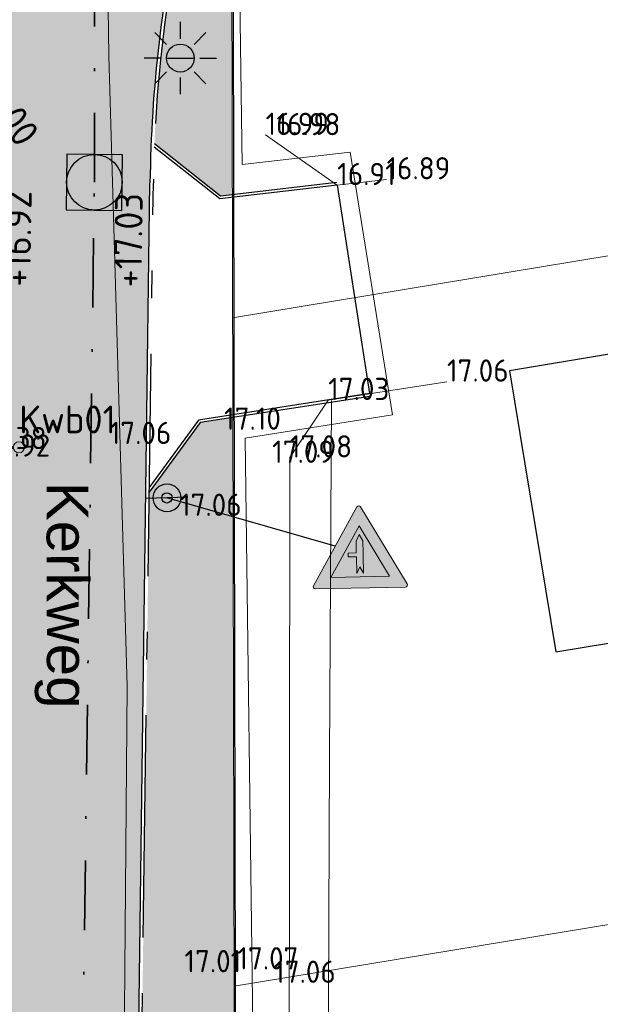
# Model space of a CAD drawing. Header units: metres. Extents: x 174255 to 175175, y 462028 to 462911.
# Tile 78 of 256: x 174601 to 174622, y 462589 to 462625. Entities that reach past the tile are written whole.
import ezdxf
from ezdxf.enums import TextEntityAlignment as Align
from ezdxf.lldxf.tags import DXFTag

# ---------------------------------------------------------------- set-up
doc = ezdxf.new("R2010")
doc.units = ezdxf.units.M
doc.linetypes.add('RI-VWA', pattern=[11, 5, -3, 0, -3])
doc.linetypes.add('VH-OPSLUITBAND_120X250', pattern=[26, 16, -4, 2, -4])
doc.layers.add('-DR-nw-inr-verkeersbordpaal', color=50, linetype='Continuous')
for name, color, linetype, lineweight in [('B-ME-AL-PEIL_MAAIVELD-T20', 8, 'Continuous', 20), ('B-ME-IE-TERREINAFSCHEIDING_KUNSTMATIG_HEKWERK-G', 8, 'IE-TERREINAFSCHEIDING-KUNSTMATIG', 20), ('B-ME-VH-KANTVERHARDING-G', 8, 'Continuous', 20), ('B-WE-KL-TRACE_WENSTRACE-A', 252, 'Continuous', 20), ('B-WE-MO-BODEM_BOORPROFIEL-G', 8, 'Continuous', 20), ('B-WE-OG-BEBOUWING-G', 8, 'Continuous', 30), ('B-WE-OG-STRAATNAAM-T30', 8, 'Continuous', 20), ('B-WE-OG-TERREIN_GROEN-G', 8, 'Continuous', 20), ('B-WE-RI-PERSLEIDING-G', 8, 'RI-PERS', 20), ('B-WE-RI-VWA_RIOOLPUT_INSEPCTIEPUT-BETON-S', 252, 'Continuous', 20), ('B-WE-RI-VWA_TRANSPORTLEIDING_PP_250-G', 252, 'RI-VWA', 35), ('B-WE-VH-KANTOPSLUITING_ACHTERKANTBAND-G', 252, 'Continuous', 25), ('B-WE-VH-KANTOPSLUITING_OPSLUITBAND_120X250-G', 252, 'VH-OPSLUITBAND_120X250', 25), ('B-XX-KG-GRENS_PERCEEL-G', 213, 'Continuous', 20), ('N-PV-KG-GRENS_PERCEEL-G', 1, 'Continuous', 20), ('N-WE-AL-WERKGRENS-G', 173, 'AL-WERKGRENS', 20), ('N-WE-IE-MEUBILAIR_WEGMEUBILAIR-LICHTMAST-PAALTOP-6.00-S', 5, 'Continuous', 25), ('N-WE-VH-KANTOPSLUITING_ACHTERKANTBAND-G', 50, 'Continuous', 25), ('N-WE-VH-KANTOPSLUITING_OPSLUITBAND_120X250-G', 152, 'VH-OPSLUITBAND_120X250', 25), ('N-WE-VH-NAP-T20', 7, 'Continuous', 25), ('N-WE-VH-T20', 7, 'Continuous', 25), ('N-WE-VH-VERHARDING_STRAATBAKSTEEN_DIKFORMAAT_ROOD-KERKWEG-V', 47, 'Continuous', 25), ('N-WE-VW-VERKEERSTEKEN_BORD-S', 7, 'Continuous', 25), ('N-XX-AL-LIJN_0.20-G', 7, 'Continuous', 25), ('to-xx-bibkleur', 7, 'Continuous', 13)]:
    doc.layers.add(name, color=color, linetype=linetype, lineweight=lineweight)
doc.layers.add('N-WE-GR-GRAS_BERM-NECTAR-ONDER-MAAIMES-V', color=7, linetype='Continuous', lineweight=25, true_color=0xd1ffa3)
doc.layers.add('N-XX-AL-PLANGRENS-FASE2-G', color=150, linetype='AL-WERKGRENS', lineweight=25, true_color=0x007fff)
doc.styles.add('NLCS-ISO-M500-T20', font='NLCS-ISO.ttf', dxfattribs={"height": 1})
doc.styles.add('NLCS-ISO-M500-T30', font='NLCS-ISO.ttf', dxfattribs={"height": 1.5})
doc.styles.get("Standard").update_dxf_attribs({"font": 'isocpeur.ttf'})
doc.linetypes.add('AL-WERKGRENS', pattern='A,10,[106,Afdeling.shx,S=1,R=0,X=0,Y=0],-2', length=12)
doc.linetypes.add('IE-TERREINAFSCHEIDING-KUNSTMATIG', pattern='A,4,[82,NLCS.SHX,S=0.75,R=90,X=0,Y=0],4,-2', length=10)
tags = doc.linetypes.add('RI-PERS', pattern='A,7,-2,["P",Standard,S=1.8,R=0,X=-0.5,Y=-0.9],-2,7,-2,[102,NLCS.SHX,S=1,R=180,X=0,Y=0],-2', length=22).pattern_tags.tags
tags[6] = DXFTag(74, 10)

# ---------------------------------------------------------------- blocks, each defined once
blk = doc.blocks.new('N-SRI-PUT_VWA-SO')
h = blk.add_hatch(color=256)
edge = h.paths.add_edge_path()
edge.add_arc((0, 0), 1.999999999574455, 0, 360)
at = {"flags": 128}
blk.add_lwpolyline([(-2.00008364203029, 2.000083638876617), (1.99991635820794, 2.000083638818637), (1.999916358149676, -1.99991636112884), (-2.000083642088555, -1.999916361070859)], close=True, dxfattribs=at)
at = {"lineweight": -3, "flags": 128}
blk.add_lwpolyline([(2.000083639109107, -1.99991635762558), (1.99991635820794, 2.000083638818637), (-2.000083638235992, 1.999916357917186), (-1.999916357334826, -2.000083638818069)], close=True, dxfattribs=at)
at = {"lineweight": -3}
blk.add_circle((0, 0), 1.999999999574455, dxfattribs=at)
blk = doc.blocks.new('lichtmast 5.00 m')
blk.add_hatch(color=256).paths.add_polyline_path([(-0.2500000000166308, 0, 1), (0.2500000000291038, 0)])
for p, q in [((0, 0.3499999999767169), (0, 0.6500000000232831)), ((-0.2474873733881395, 0.2474873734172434), (-0.4596194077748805, 0.4596194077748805)), ((0.2474873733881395, 0.247487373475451), (0.4596194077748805, 0.4596194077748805)), ((-0.3500000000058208, 0), (-0.6499999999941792, 0)), ((-0.2500000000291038, 0), (0.2500000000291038, 0)), ((0.3500000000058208, 0), (0.6499999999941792, 0)), ((-0.2474873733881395, -0.2474873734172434), (-0.4596194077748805, -0.4596194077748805)), ((0, -0.6500000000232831), (0, -0.3499999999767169)), ((0.2474873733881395, -0.247487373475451), (0.459619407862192, -0.4596194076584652))]:
    blk.add_line(p, q)
blk.add_circle((0, 0), 0.2500000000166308)
blk = doc.blocks.new('Verkeersbordpaal')
blk.add_line((-0.3, 0), (0.3, 0))
for radius in [0.1999999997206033, 0.07454196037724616]:
    blk.add_circle((0, 0), radius)
blk = doc.blocks.new('B04')
at = {"layer": 'to-xx-bibkleur', "true_color": 0xff0a0a}
h = blk.add_hatch(color=1, dxfattribs=at)
h.paths.add_polyline_path([(-0.211435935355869, 0.07999999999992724), (0.2114359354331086, 0.07999999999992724), (1.836752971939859e-10, 0.4462177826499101)], flags=16)
edge = h.paths.add_edge_path()
edge.add_line((0.3370096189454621, 0.0224999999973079), (0.01299038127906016, 0.5837177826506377))
edge.add_arc((2.222932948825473e-10, 0.5762177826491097), 0.01500000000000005, 29.99999999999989, 150.0000000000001)
edge.add_line((-0.01299038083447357, 0.5837177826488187), (-0.3370096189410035, 0.02250000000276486))
edge.add_arc((-0.3240192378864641, 0.01500000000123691), 0.0150000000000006, 149.9999999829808, 270)
edge.add_line((-0.3240192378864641, 0), (0.3240192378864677, 0))
edge.add_arc((0.3240192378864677, 0.01500000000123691), 0.01499999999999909, 270, 389.9999999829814)
at = {"layer": 'to-xx-bibkleur'}
h = blk.add_hatch(color=255, dxfattribs=at)
h.paths.add_polyline_path([(1.836752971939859e-10, 0.4462177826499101), (-0.211435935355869, 0.07999999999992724), (0.2114359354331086, 0.07999999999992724)])
h.paths.add_polyline_path([(0.02433337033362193, 0.104530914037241), (0.000173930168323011, 0.1523374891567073), (-0.02396196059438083, 0.1045190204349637), (-0.02396196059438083, 0.2249930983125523), (-0.08268519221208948, 0.2249930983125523), (-0.08268519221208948, 0.2526881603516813), (-0.02396196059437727, 0.2526881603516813), (-0.02396196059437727, 0.3377721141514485), (0.000116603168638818, 0.3851203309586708), (0.02421848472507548, 0.3377839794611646), (0.02426285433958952, 0.2477000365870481), (0.02427156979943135, 0.2300049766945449)], flags=16)
blk.add_hatch(color=250, dxfattribs=at).paths.add_polyline_path([(0.02427156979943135, 0.2300049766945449), (0.02426285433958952, 0.2477000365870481), (0.02421848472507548, 0.3377839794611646), (0.0001166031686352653, 0.3851203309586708), (-0.02396196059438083, 0.3377721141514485), (-0.02396196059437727, 0.2526881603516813), (-0.08268519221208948, 0.2526881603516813), (-0.08268519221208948, 0.2249930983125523), (-0.02396196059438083, 0.2249930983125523), (-0.02396196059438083, 0.1045190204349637), (0.000173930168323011, 0.1523374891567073), (0.02433337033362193, 0.104530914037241)])
at = {"layer": 'to-xx-bibkleur', "color": 10, "flags": 128}
blk.add_lwpolyline([(0.3370096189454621, 0.0224999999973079), (0.01299038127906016, 0.5837177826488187, 0.5773502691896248), (-0.01299038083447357, 0.5837177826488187), (-0.3370096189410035, 0.02250000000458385, 0.5773502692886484), (-0.3240192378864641, 0), (0.3240192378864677, 0, 0.5773502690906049)], format="xyb", close=True, dxfattribs=at)
blk.add_lwpolyline([(-0.211435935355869, 0.07999999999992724), (0.2114359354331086, 0.07999999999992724), (1.836752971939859e-10, 0.4462177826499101)], close=True, dxfattribs=at)
at = {"layer": 'to-xx-bibkleur', "color": 250}
blk.add_lwpolyline([(0.000170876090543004, 0.3852270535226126), (-0.02396196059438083, 0.3377721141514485), (-0.02396196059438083, 0.2526881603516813), (-0.08268519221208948, 0.2526881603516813), (-0.08268519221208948, 0.2249930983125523), (-0.02396196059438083, 0.2249930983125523), (-0.02396196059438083, 0.1045190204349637), (-0.02396196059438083, 0.1045190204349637), (0.000173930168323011, 0.1523374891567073), (0.02433337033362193, 0.104530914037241), (0.02433337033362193, 0.104530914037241), (0.02427156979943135, 0.2300049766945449), (0.02427156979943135, 0.2300049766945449), (0.02426285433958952, 0.2477000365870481), (0.02426285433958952, 0.2477000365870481), (0.02421848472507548, 0.3377839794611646), (6.227768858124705e-05, 0.3852270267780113)], dxfattribs=at)

msp = doc.modelspace()

# ---------------------------------------------------------------- hatches: boundary and pattern name
at = {"layer": 'B-WE-KL-TRACE_WENSTRACE-A'}
h = msp.add_hatch(dxfattribs=at)
h.set_pattern_fill('AKL-WENSTRACE', color=256, scale=5, pattern_type=2)
h.set_pattern_definition([(45, (7009.968226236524, -5333.280170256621), (-0.4419417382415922, 0.4419417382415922), [])])
edge = h.paths.add_edge_path()
edge.add_line((174561.1605458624, 462532.0989702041), (174561.0658023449, 462524.9997435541))
edge.add_line((174561.0658023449, 462524.9997435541), (174533.2316158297, 462525.3712118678))
edge.add_line((174533.2316158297, 462525.3712118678), (174531.9525033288, 462540.8590575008))
edge.add_arc((174457.7047188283, 462534.7270267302), 74.50057251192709, 4.721271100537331, 10.37402687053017)
edge.add_line((174530.9874455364, 462548.1425875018), (174544.1329476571, 462551.271554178))
edge.add_line((174544.1329476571, 462551.271554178), (174535.9280328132, 462585.6910932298))
edge.add_line((174535.9280328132, 462585.6910932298), (174534.9558274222, 462585.456952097))
edge.add_line((174534.9558274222, 462585.456952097), (174542.9514576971, 462551.9153598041))
edge.add_line((174542.9514576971, 462551.9153598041), (174532.1318001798, 462549.3400037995))
edge.add_line((174532.1318001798, 462549.3400037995), (174514.6897295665, 462547.8994954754))
edge.add_line((174514.6897295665, 462547.8994954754), (174503.1916710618, 462543.9082026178))
edge.add_line((174503.1916710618, 462543.9082026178), (174492.5572720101, 462565.7406922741))
edge.add_line((174492.5572720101, 462565.7406922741), (174491.6423641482, 462565.3354025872))
edge.add_line((174491.6423641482, 462565.3354025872), (174502.6812554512, 462542.672487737))
edge.add_line((174502.6812554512, 462542.672487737), (174514.898133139, 462546.9133025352))
edge.add_line((174514.898133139, 462546.9133025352), (174529.9727263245, 462548.1582852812))
edge.add_arc((174457.7283650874, 462534.6297139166), 73.50013587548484, 4.721245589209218, 10.606441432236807, ccw=False)
edge.add_line((174530.9791102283, 462540.6793676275), (174532.8609677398, 462517.8933197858))
edge.add_line((174532.8609677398, 462517.8933197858), (174519.7026749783, 462516.8066007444))
edge.add_line((174519.7026749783, 462516.8066007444), (174520.5656463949, 462509.8115966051))
edge.add_line((174520.5656463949, 462509.8115966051), (174521.5581221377, 462509.9340380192))
edge.add_line((174521.5581221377, 462509.9340380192), (174520.8226348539, 462515.8956915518))
edge.add_line((174520.8226348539, 462515.8956915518), (174533.9398826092, 462516.9790207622))
edge.add_line((174533.9398826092, 462516.9790207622), (174533.3294904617, 462524.369816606))
edge.add_line((174533.3294904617, 462524.369816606), (174562.0768783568, 462523.9861609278))
edge.add_line((174562.0768783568, 462523.9861609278), (174562.1716244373, 462531.0855834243))
edge.add_line((174562.1716244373, 462531.0855834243), (174592.9443543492, 462530.6751003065))
edge.add_line((174592.9443543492, 462530.6751003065), (174593.9421617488, 462530.8117859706))
edge.add_line((174593.9421617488, 462530.8117859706), (174593.6844746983, 462531.7996495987))
edge.add_line((174593.6844746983, 462531.7996495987), (174594.3033468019, 462578.1946979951))
edge.add_line((174594.3033468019, 462578.1946979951), (174594.7134778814, 462578.9431135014))
edge.add_line((174594.7134778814, 462578.9431135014), (174594.958302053, 462597.2904152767))
edge.add_line((174594.958302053, 462597.2904152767), (174594.5584503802, 462597.2957508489))
edge.add_line((174594.5584503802, 462597.2957508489), (174594.8775345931, 462621.2165697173))
edge.add_line((174594.8775345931, 462621.2165697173), (174600.3170870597, 462627.9729559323))
edge.add_arc((174655.7627324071, 462618.2020597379), 56.3000000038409, 160.1144639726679, 170.0056796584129, ccw=False)
edge.add_line((174602.8196748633, 462637.3520638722), (174601.8793008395, 462637.6922060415))
edge.add_arc((174655.762732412, 462618.2020597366), 57.30000000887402, 160.1144639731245, 169.7474836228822)
edge.add_line((174599.3776482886, 462628.4007012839), (174593.8822257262, 462621.5749196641))
edge.add_line((174593.8822257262, 462621.5749196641), (174593.5585394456, 462597.3090971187))
edge.add_line((174593.5585394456, 462597.3090971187), (174576.797482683, 462597.5326759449))
edge.add_line((174576.797482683, 462597.5326759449), (174576.761245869, 462594.8161070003))
edge.add_line((174576.761245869, 462594.8161070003), (174561.8637666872, 462595.0148272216))
edge.add_line((174561.8637666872, 462595.0148272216), (174561.8355865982, 462592.902247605))
edge.add_line((174561.8355865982, 462592.902247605), (174520.4699462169, 462583.0442731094))
edge.add_line((174520.4699462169, 462583.0442731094), (174513.374465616, 462612.8097460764))
edge.add_line((174513.374465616, 462612.8097460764), (174505.3179127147, 462610.8895252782))
edge.add_arc((174511.4138291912, 462585.3131868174), 26.29276110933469, 103.4058786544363, 117.4871049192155)
edge.add_line((174499.2784323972, 462608.6378825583), (174483.0795162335, 462600.2105934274))
edge.add_line((174483.0795162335, 462600.2105934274), (174483.5053150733, 462599.304880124))
edge.add_line((174483.5053150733, 462599.304880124), (174499.7399512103, 462607.7507521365))
edge.add_arc((174511.413878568, 462585.3130543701), 25.29290139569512, 103.4059164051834, 117.4871426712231, ccw=False)
edge.add_line((174505.5497610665, 462609.9167733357), (174512.6335959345, 462611.6051538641))
edge.add_line((174512.6335959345, 462611.6051538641), (174519.7290700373, 462581.8397081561))
edge.add_line((174519.7290700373, 462581.8397081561), (174562.8251084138, 462592.1100591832))
edge.add_line((174562.8251084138, 462592.1100591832), (174562.8503397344, 462594.0015781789))
edge.add_line((174562.8503397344, 462594.0015781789), (174577.7478189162, 462593.8028579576))
edge.add_line((174577.7478189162, 462593.8028579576), (174577.7840557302, 462596.5194269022))
edge.add_line((174577.7840557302, 462596.5194269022), (174593.9450484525, 462596.3038524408))
edge.add_line((174593.9450484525, 462596.3038524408), (174593.7168884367, 462579.2053746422))
edge.add_line((174593.7168884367, 462579.2053746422), (174593.3068688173, 462578.4571625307))
edge.add_line((174593.3068688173, 462578.4571625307), (174592.6826168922, 462531.6784914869))
edge.add_line((174592.6826168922, 462531.6784914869), (174561.1605458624, 462532.0989702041))
at = {"layer": 'N-WE-GR-GRAS_BERM-NECTAR-ONDER-MAAIMES-V', "transparency": 33554559}
h = msp.add_hatch(color=256, dxfattribs=at)
h.dxf.hatch_style = 1
edge = h.paths.add_edge_path()
edge.add_line((174609.0783642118, 462638.1433558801), (174611.579, 462638.634))
edge.add_line((174611.579, 462638.634), (174608.705, 462630.701))
edge.add_line((174608.705, 462630.701), (174608.7310175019, 462618.4488173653))
edge.add_line((174608.7310175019, 462618.4488173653), (174608.3049791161, 462618.3987060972))
edge.add_line((174608.3049791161, 462618.3987060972), (174605.9259091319, 462620.2770166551))
edge.add_arc((174655.762732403, 462618.2020597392), 49.87999999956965, 167.5844028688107, 177.6158662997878, ccw=False)
edge.add_line((174607.0492367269, 462628.9263191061), (174609.0783642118, 462638.1433558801))
h = msp.add_hatch(color=256, dxfattribs=at)
h.dxf.hatch_style = 1
edge = h.paths.add_edge_path()
edge.add_line((174605.7387422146, 462607.7440476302), (174605.3154416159, 462576.0214099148))
edge.add_line((174605.3154416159, 462576.0214099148), (174605.4154327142, 462576.0200756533))
edge.add_arc((174610.314996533, 462575.9546968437), 4.900000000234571, 179.2355018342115, 252.1876636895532)
edge.add_line((174608.8160850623, 462571.2895854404), (174608.7477510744, 462610.4298232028))
edge.add_line((174608.7477510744, 462610.4298232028), (174607.5730565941, 462610.2484084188))
edge.add_line((174607.5730565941, 462610.2484084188), (174605.7387422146, 462607.7440476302))
at = {"layer": 'N-WE-VH-VERHARDING_STRAATBAKSTEEN_DIKFORMAAT_ROOD-KERKWEG-V'}
h = msp.add_hatch(color=256, dxfattribs=at)
h.dxf.hatch_style = 1
edge = h.paths.add_edge_path()
edge.add_line((174606.9320430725, 462628.952119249), (174608.5927445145, 462636.4956306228))
edge.add_line((174608.5927445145, 462636.4956306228), (174611.0483230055, 462647.6497633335))
edge.add_line((174611.0483230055, 462647.6497633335), (174612.994690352, 462649.1067622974))
edge.add_line((174612.994690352, 462649.1067622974), (174605.4314107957, 462647.8769138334))
edge.add_arc((174595.8309974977, 462645.0783312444), 9.999999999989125, -19.885536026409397, 16.251745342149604, ccw=False)
edge.add_line((174605.2347377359, 462641.6769095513), (174603.9659596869, 462638.16918241))
edge.add_line((174603.9659596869, 462638.16918241), (174603.6258175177, 462637.2288083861))
edge.add_line((174603.6258175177, 462637.2288083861), (174603.5719740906, 462637.0799501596))
edge.add_arc((174655.7627324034, 462618.202059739), 55.49999999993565, 160.1144639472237, 168.8422133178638)
edge.add_arc((174598.3684997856, 462629.5224865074), 3.000000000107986, 261.17155931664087, 348.8422133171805, ccw=False)
edge.add_line((174597.9080707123, 462626.5580295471), (174593.9554614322, 462627.1719349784))
edge.add_line((174593.9554614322, 462627.1719349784), (174592.9673091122, 462627.3254113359))
edge.add_line((174592.9673091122, 462627.3254113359), (174589.2478902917, 462627.9030984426))
edge.add_line((174589.2478902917, 462627.9030984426), (174588.6999796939, 462624.3753946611))
edge.add_line((174588.6999796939, 462624.3753946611), (174597.7420320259, 462622.9710147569))
edge.add_arc((174597.281602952, 462620.0065577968), 3.000000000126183, -0.7642336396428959, 81.1715593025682, ccw=False)
edge.add_line((174600.2813360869, 462619.9665438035), (174600.2679980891, 462618.9666327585))
edge.add_line((174600.2679980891, 462618.9666327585), (174599.9832972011, 462597.6234316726))
edge.add_line((174599.9832972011, 462597.6234316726), (174599.9699591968, 462596.6235205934))
edge.add_arc((174593.9704929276, 462596.7035486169), 5.99999999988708, 308.90286061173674, 359.2357660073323, ccw=False)
edge.add_line((174597.7385044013, 462592.0342778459), (174597.6282088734, 462583.7721211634))
edge.add_arc((174593.7368865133, 462579.205107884), 6.000000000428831, -0.7642336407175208, 49.567352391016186, ccw=False)
edge.add_line((174599.7363527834, 462579.1250798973), (174599.7230144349, 462578.1251425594))
edge.add_line((174599.7230144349, 462578.1251425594), (174599.2105305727, 462539.7191079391))
edge.add_line((174599.2105305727, 462539.7191079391), (174599.2712175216, 462536.1727127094))
edge.add_line((174599.2712175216, 462536.1727127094), (174599.2883273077, 462535.1728590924))
edge.add_line((174599.2883273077, 462535.1728590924), (174604.7875222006, 462535.266962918))
edge.add_line((174604.7875222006, 462535.266962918), (174604.7704124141, 462536.2668165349))
edge.add_line((174604.7704124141, 462536.2668165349), (174604.711158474, 462539.7294702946))
edge.add_line((174604.711158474, 462539.7294702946), (174605.7671832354, 462618.8691904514))
edge.add_arc((174655.7627324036, 462618.2020597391), 50.00000000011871, 167.5844028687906, 179.2355018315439, ccw=False)

# ---------------------------------------------------------------- linework, layer by layer
at = {"layer": 'B-ME-IE-TERREINAFSCHEIDING_KUNSTMATIG_HEKWERK-G', "ltscale": 0.5}
msp.add_lwpolyline([(174610.7638680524, 462572.6599112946), (174610.7992256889, 462608.9926101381), (174612.1762881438, 462611.060497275), (174616.4508307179, 462611.7206393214)], dxfattribs=at)
at = {"layer": 'B-ME-VH-KANTVERHARDING-G'}
msp.add_lwpolyline([(174614.2737402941, 462619.0000712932), (174612.5022252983, 462618.7917030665), (174609.9237774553, 462620.5977761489)], dxfattribs=at)
at = {"layer": 'B-WE-MO-BODEM_BOORPROFIEL-G'}
msp.add_circle((174601.05, 462609.36), 0.2, dxfattribs=at)
at = {"layer": 'B-WE-OG-BEBOUWING-G'}
msp.add_lwpolyline([(174631.597, 462603.9440000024), (174629.944, 462613.9700000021), (174625.277, 462613.199999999), (174625.17, 462614.1100000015), (174622.54, 462613.7600000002), (174622.6580000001, 462612.7680000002), (174618.703, 462612.115999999), (174620.371, 462602.0020000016), (174624.083, 462602.6140000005)], dxfattribs=at)
at = {"layer": 'B-WE-OG-TERREIN_GROEN-G'}
msp.add_lwpolyline([(174610.149, 462572.5910000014), (174611.346, 462571.7160000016), (174612.235, 462571.4430000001), (174612.178, 462580.5330000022), (174612.188, 462589.4800000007), (174612.224, 462598.1740000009), (174612.302, 462611.0440000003)], dxfattribs=at)
at = {"layer": 'B-WE-RI-PERSLEIDING-G', "ltscale": 0.4}
msp.add_lwpolyline([(174580.966, 462308.485), (174583.516, 462330.425), (174585.196, 462346.225), (174585.283, 462347.257), (174586.813, 462365.467), (174586.924, 462366.727), (174589.486, 462396.15), (174592.829, 462428.032), (174596.655, 462461.887), (174600.116, 462500.039), (174601.757, 462529.589), (174602.038, 462534.495), (174602.206, 462536.115), (174602.925, 462542.768), (174604.703, 462571.619), (174604.94, 462600.77), (174604.281, 462623.445), (174603.969, 462645.544), (174615.804, 462647.634)], dxfattribs=at)
at = {"layer": 'B-WE-RI-VWA_TRANSPORTLEIDING_PP_250-G', "ltscale": 0.5}
for p, q in [((174603.7673612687, 462618.8958756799), (174603.766863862, 462640.6893802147)), ((174602.5117237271, 462524.796942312), (174603.7673612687, 462618.8958756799))]:
    msp.add_line(p, q, dxfattribs=at)
at = {"layer": 'B-WE-VH-KANTOPSLUITING_ACHTERKANTBAND-G'}
for p, q in [((174608.2755229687, 462618.2945520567), (174605.9209215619, 462620.1535443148)), ((174612.5022252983, 462618.7917030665), (174608.2755229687, 462618.2945520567)), ((174613.6607935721, 462611.2897579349), (174607.5168578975, 462610.3409148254)), ((174607.5168578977, 462610.3409148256), (174605.7410423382, 462607.9164215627))]:
    msp.add_line(p, q, dxfattribs=at)
at = {"layer": 'B-WE-VH-KANTOPSLUITING_OPSLUITBAND_120X250-G', "ltscale": 0.5}
for p, q in [((174608.3049791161, 462618.3987060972), (174605.9259091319, 462620.2770166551)), ((174612.4861134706, 462618.890497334), (174608.3049791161, 462618.3987060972)), ((174613.6760562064, 462611.1909295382), (174607.5730565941, 462610.2484084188)), ((174607.5730565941, 462610.2484084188), (174605.7387422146, 462607.7440476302))]:
    msp.add_line(p, q, dxfattribs=at)
at = {"layer": 'B-XX-KG-GRENS_PERCEEL-G', "flags": 128}
for points in [[(174608.681, 462642.418), (174608.769, 462600.247)], [(174608.769, 462600.247), (174608.827, 462573.029)]]:
    msp.add_lwpolyline(points, dxfattribs=at)
at = {"layer": 'N-PV-KG-GRENS_PERCEEL-G'}
for points in [[(174633.504, 462618.104), (174608.74, 462614.02)], [(174637.136, 462594.642), (174608.791, 462589.968)]]:
    msp.add_lwpolyline(points, dxfattribs=at)
at = {"layer": 'N-WE-AL-WERKGRENS-G', "flags": 128}
msp.add_lwpolyline([(174681.5973007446, 462243.5125462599), (174681.058, 462261.019), (174682.966, 462284.801), (174683.583, 462297.765), (174686.249, 462320.652), (174688.507, 462336.11), (174690.024, 462341.923), (174715.341, 462404.33), (174717.601, 462411.68), (174737.648, 462460.859), (174741.719, 462470.505), (174748.8174954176, 462487.3586613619), (174674.4426188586, 462494.0136810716, 0.04199874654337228), (174666.0577772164, 462494.0580673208), (174643.5965542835, 462492.2877370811, -0.02119842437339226), (174639.3615599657, 462492.1340915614), (174613.9155730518, 462492.2899863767), (174609.2232672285, 462496.2598588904), (174608.9575721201, 462517.182709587), (174610.5956108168, 462533.7283149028), (174610.9540414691, 462546.9261407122), (174609.5377019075, 462546.9261407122), (174609.5576061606, 462563.2145506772), (174618.4041220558, 462564.58360208), (174617.8821627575, 462574.521242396), (174609.6591004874, 462573.6964514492), (174609.1962527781, 462609.6936768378), (174614.4864065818, 462610.5266680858), (174612.9706969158, 462619.9735749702), (174609.0880396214, 462619.5310938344), (174608.9272320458, 462630.6163253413), (174611.9378306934, 462638.3239748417), (174653.3349444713, 462646.1372608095), (174694.6818985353, 462654.970900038), (174753.65584954, 462669.6940842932), (174754.2374067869, 462666.5807575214), (174760.4149001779, 462667.3878026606), (174761.8521453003, 462678.247315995), (174772.3394313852, 462679.7783996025), (174801.2688373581, 462672.4202533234), (174803.3914212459, 462678.6153061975), (174801.3912631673, 462679.5941639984), (174797.2767374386, 462686.2291198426), (174795.7751198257, 462697.8273500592), (174787.848539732, 462696.8455267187), (174788.4591136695, 462691.5931226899), (174783.4545685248, 462686.9545733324), (174765.0261672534, 462688.3792341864), (174763.0242693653, 462691.2723908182), (174740.9829572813, 462686.155677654), (174741.9639806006, 462681.4808580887), (174695.5872891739, 462670.3409632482), (174674.2147626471, 462665.2945028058), (174611.4374820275, 462653.0732600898), (174598.8645312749, 462662.13523327), (174595.0223441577, 462656.9130516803), (174598.2662547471, 462653.8008350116), (174601.5634410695, 462645.0663725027), (174585.1842807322, 462641.5586732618), (174585.8464585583, 462637.5875608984), (174468.1056243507, 462610.7709373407), (174467.2560214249, 462614.5686403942), (174459.4445290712, 462613.0280098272), (174458.9501893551, 462618.3943176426), (174449.1204393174, 462618.0455648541), (174449.2902757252, 462624.9096309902), (174429.9505628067, 462629.3682605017), (174428.4125051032, 462620.5774745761), (174434.3719258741, 462618.9092756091), (174430.6410069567, 462597.2567441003), (174453.0229303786, 462592.7961489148), (174457.7870609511, 462586.5717323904), (174474.7794898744, 462527.6626612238), (174488.3963974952, 462479.3962233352), (174491.1789970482, 462461.4260860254), (174515.9643294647, 462468.2096916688), (174535.6773629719, 462396.0507231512), (174500.8343877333, 462386.5209101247), (174501.8615933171, 462382.6610135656), (174505.4836250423, 462383.6990470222), (174513.3867074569, 462351.3168631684), (174573.0903066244, 462348.6251340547), (174564.8637000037, 462275.1553162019), (174544.951, 462280.682), (174541.1711676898, 462282.4329223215), (174531.995, 462278.877), (174531.51, 462278.619), (174530.322, 462277.987), (174523.197, 462274.196), (174512.77, 462266.76), (174511.323, 462265.728), (174510.321, 462265.106), (174492.908, 462254.307), (174458.682, 462233.081), (174433.0178788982, 462217.3395679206), (174430.6775455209, 462218.3936992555), (174424.1837800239, 462214.1380009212), (174422.6535519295, 462205.2010971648), (174428.0210119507, 462195.9942083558), (174430.5816283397, 462197.2740921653), (174431.8292734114, 462199.5886350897), (174481.4636288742, 462229.3806376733), (174511.7460260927, 462247.9955950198), (174520.1082227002, 462251.9168407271), (174528.9933470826, 462255.0447097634), (174538.3891990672, 462257.2736030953), (174544.5280939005, 462258.2922262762), (174554.3216816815, 462259.2606468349), (174563.5931634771, 462259.1911823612), (174572.8653587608, 462258.1660508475), (174582.1605825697, 462256.1491685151), (174620.668, 462248.404), (174620.813, 462250.715), (174679.071, 462234.3), (174681.5973007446, 462243.5125462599)], format="xyb", dxfattribs=at)
at = {"layer": 'N-WE-VH-KANTOPSLUITING_ACHTERKANTBAND-G'}
msp.add_line((174604.711158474, 462539.7294702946), (174605.7671832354, 462618.8691904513), dxfattribs=at)
at = {"layer": 'N-WE-VH-KANTOPSLUITING_ACHTERKANTBAND-G', "flags": 128}
msp.add_lwpolyline([(174606.9320430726, 462628.952119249, 0.05088135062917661), (174605.7671832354, 462618.8691904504)], format="xyb", dxfattribs=at)
at = {"layer": 'N-WE-VH-KANTOPSLUITING_OPSLUITBAND_120X250-G', "ltscale": 0.5}
msp.add_line((174604.8311477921, 462539.7278691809), (174605.8871725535, 462618.8675893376), dxfattribs=at)
msp.add_arc((174655.7627324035, 462618.202059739), 49.88, 167.5844028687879, 179.235501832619, dxfattribs=at)
at = {"layer": 'N-XX-AL-LIJN_0.20-G'}
msp.add_line((174612.5022252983, 462618.7917030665), (174613.6607935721, 462611.2897579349), dxfattribs=at)
at = {"layer": 'N-XX-AL-LIJN_0.20-G', "flags": 128}
msp.add_lwpolyline([(174612.4288966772, 462605.798308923), (174606.3778612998, 462607.5407607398)], dxfattribs=at)
at = {"layer": 'N-XX-AL-PLANGRENS-FASE2-G', "flags": 128}
msp.add_lwpolyline([(174756.0498721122, 462666.5501170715), (174755.9833574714, 462664.0825716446), (174755.3333574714, 462646.5825716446), (174755.1833574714, 462626.8325716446), (174755.2333574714, 462606.9325716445), (174756.2333574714, 462595.3825716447), (174758.5958574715, 462583.1575716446), (174759.5333574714, 462578.3325716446), (174761.3833574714, 462573.3825716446), (174764.0232686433, 462560.3985187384), (174765.215, 462553.1450000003), (174766.341, 462544.675), (174766.292, 462536.403), (174763.894, 462523.811), (174760.762, 462515.718), (174748.8174954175, 462487.358661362), (174674.4426188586, 462494.0136810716, 0.04199874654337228), (174666.0577772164, 462494.0580673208), (174643.5965542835, 462492.2877370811, -0.02119842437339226), (174639.3615599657, 462492.1340915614), (174607.3025240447, 462492.3305012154), (174606.8052494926, 462521.3899965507), (174609.2981678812, 462521.3567278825), (174609.494, 462536.031), (174609.908, 462546.001), (174608.43, 462546.027), (174608.88, 462572.176), (174608.7566291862, 462630.8413227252), (174611.7330983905, 462638.5135568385), (174653.3489918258, 462646.3901116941), (174694.7307776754, 462655.0808746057), (174752.8161794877, 462669.7667530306), (174753.7989923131, 462666.4882187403)], format="xyb", close=True, dxfattribs=at)

# ---------------------------------------------------------------- block references
at = {"layer": '-DR-nw-inr-verkeersbordpaal', "xscale": 2.5, "yscale": 2.5, "rotation": 181.6118576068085}
msp.add_blockref('Verkeersbordpaal', (174606.3778612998, 462607.5407607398), dxfattribs=at)
at = {"layer": 'B-WE-RI-VWA_RIOOLPUT_INSEPCTIEPUT-BETON-S', "xscale": 0.5, "yscale": 0.5, "zscale": 0.5, "rotation": 359.3523086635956}
msp.add_blockref('N-SRI-PUT_VWA-SO', (174603.7673612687, 462618.8958756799), dxfattribs=at)
at = {"layer": 'N-WE-IE-MEUBILAIR_WEGMEUBILAIR-LICHTMAST-PAALTOP-6.00-S', "xscale": 2, "yscale": 2, "zscale": 2}
msp.add_blockref('lichtmast 5.00 m', (174606.8585494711, 462623.3614708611), dxfattribs=at)
at = {"layer": 'N-WE-VW-VERKEERSTEKEN_BORD-S', "xscale": 5, "yscale": 5, "zscale": 5, "rotation": 1.118503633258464}
msp.add_blockref('B04', (174613.3333138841, 462604.3001335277), dxfattribs=at)

# ---------------------------------------------------------------- texts
at = {"layer": 'B-ME-AL-PEIL_MAAIVELD-T20', "style": 'NLCS-ISO-M500-T20'}
for s, p in [('16.99', (174609.9237774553, 462620.5977761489)), ('16.98', (174610.3188039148, 462620.5864133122)), ('16.89', (174614.2737402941, 462619.0000712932)), ('16.91', (174612.5022252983, 462618.7917030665)), ('17.06', (174616.4508307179, 462611.7206393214)), ('17.03', (174612.1762881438, 462611.060497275)), ('17.10', (174608.4316588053, 462609.9909783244)), ('17.06', (174604.3169400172, 462609.4769003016)), ('17.38', (174599.7936223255, 462609.2901995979)), ('16.92', (174599.9337094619, 462609.0252762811)), ('17.09', (174610.160898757, 462608.800013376)), ('17.08', (174610.7992256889, 462608.9926101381)), ('17.06', (174606.8462381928, 462606.892082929)), ('17.01', (174607.0061901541, 462590.4710621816)), ('17.07', (174608.9096756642, 462590.5732054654)), ('17.06', (174610.2327121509, 462590.0908620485))]:
    msp.add_text(s, height=0.8, dxfattribs=at).set_placement(p)
at = {"layer": 'B-WE-MO-BODEM_BOORPROFIEL-G', "insert": (174601.0642280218, 462609.8610736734), "char_height": 1, "attachment_point": 7, "style": 'NLCS-ISO-M500-T20'}
msp.add_mtext_dynamic_manual_height_columns('Kwb01', width=3.817696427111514, gutter_width=5, heights=[0.7545773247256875], dxfattribs=at)
at = {"layer": 'B-WE-OG-STRAATNAAM-T30', "color": 7, "insert": (174601.5931195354, 462608.1132579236), "char_height": 1.5, "width": 10.5, "attachment_point": 7, "rotation": 270.12, "style": 'NLCS-ISO-M500-T30'}
msp.add_mtext('{\\fArial|b0|i0;Kerkweg}', dxfattribs=at)
at = {"layer": 'N-WE-VH-NAP-T20', "style": 'NLCS-ISO-M500-T20'}
msp.add_text('+16.92', height=0.9999999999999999, rotation=89.24, dxfattribs=at).set_placement((174600.4900770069, 462616.8718020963), align=Align.TOP_CENTER)
msp.add_text('+17.03', height=0.9999999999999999, rotation=89.24, dxfattribs=at).set_placement((174605.4896183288, 462616.8051122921), align=Align.CENTER)
at = {"layer": 'N-WE-VH-T20', "style": 'NLCS-ISO-M500-T20'}
msp.add_text('R=3.00', height=0.9999999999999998, rotation=304.4585422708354, dxfattribs=at).set_placement((174599.9674391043, 462621.6160767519), align=Align.CENTER)

doc.saveas('drawing.dxf')
